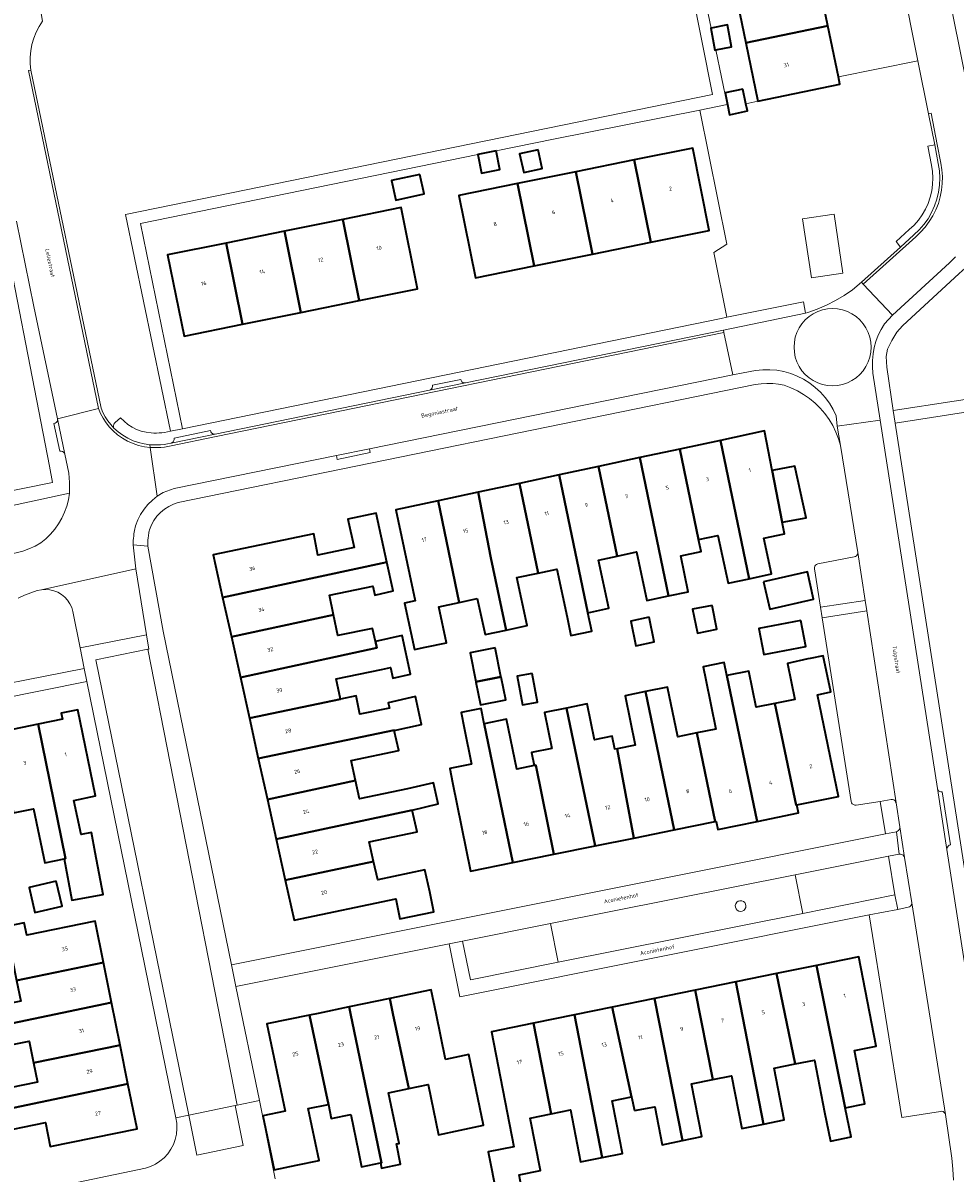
# Model space of a CAD drawing. Header units: metres. Extents: x 229229 to 231729, y 593167 to 595667.
# Tile 120 of 256: x 230235 to 230341, y 594982 to 595113. Entities that reach past the tile are written whole.
import ezdxf
from ezdxf.enums import TextEntityAlignment as Align

# ---------------------------------------------------------------- set-up
doc = ezdxf.new("R2010")
doc.units = ezdxf.units.M
for name, color, linetype, lineweight in [('B-WE-GR-GROENVOORZIENING-GV', 80, 'Continuous', 18), ('B-WE-OG-BEBOUWING-GV', 7, 'Continuous', 35), ('B-WE-OG-BEBOUWING-T18', 10, 'Continuous', 18), ('B-WE-OG-BEBOUWING_SCHUUR-GV', 7, 'Continuous', 35), ('B-WE-OG-TERREIN_ERF-GV', 7, 'Continuous', 18), ('B-WE-OG-TOPOGRAFIE-T18', 10, 'Continuous', 18), ('B-WE-VH-VERHARDING_GESLOTEN-GV', 252, 'Continuous', 18), ('B-WE-VH-VERHARDING_HALFVERHARDING-GV', 252, 'Continuous', 18), ('B-WE-VH-VERHARDING_OPEN-GV', 252, 'Continuous', 18)]:
    doc.layers.add(name, color=color, linetype=linetype, lineweight=lineweight)
doc.styles.add('NLCS-ISO-M250-T18', font='NLCS-ISO.ttf', dxfattribs={"height": 0.45})

msp = doc.modelspace()

# ---------------------------------------------------------------- linework, layer by layer
at = {"layer": 'B-WE-GR-GROENVOORZIENING-GV'}
for points in [[(230236.982, 595112.81), (230236.58, 595112.194), (230236.24, 595111.542), (230235.966, 595110.86), (230235.761, 595110.154), (230235.626, 595109.431), (230235.562, 595108.698), (230235.572, 595107.963), (230235.653, 595107.232), (230243.62, 595068.813), (230243.836, 595068.31), (230244.093, 595067.828), (230244.39, 595067.369), (230244.724, 595066.936), (230245.094, 595066.533), (230245.047, 595066.663), (230245.036, 595066.801), (230245.063, 595066.936), (230245.124, 595067.06), (230245.216, 595067.163), (230245.837, 595067.712), (230246.236, 595067.309), (230246.676, 595066.951), (230247.154, 595066.645), (230247.662, 595066.393), (230248.195, 595066.198), (230248.746, 595066.063), (230249.308, 595065.99), (230249.616, 595065.972), (230249.924, 595065.97), (230250.232, 595065.982), (230250.539, 595066.009), (230250.845, 595066.051), (230251.539, 595066.19), (230251.543, 595066.191), (230246.424, 595090.8), (230313.19, 595104.461), (230308.389, 595128.53)], [(230226.233, 595036.173), (230241.717, 595039.195), (230241.239, 595041.537), (230240.431, 595045.669), (230240.293, 595046.129), (230240.088, 595046.563), (230239.821, 595046.962), (230239.498, 595047.316), (230239.125, 595047.619), (230238.711, 595047.863), (230238.266, 595048.042), (230237.799, 595048.153), (230237.321, 595048.194), (230236.842, 595048.163), (230236.346, 595048.053), (230235.619, 595047.807), (230234.906, 595047.523), (230234.209, 595047.202)]]:
    msp.add_lwpolyline(points, dxfattribs=at)
for points in [[(230338.082, 595096.44), (230337.673, 595098.604), (230338.463, 595098.722), (230337.752, 595102.268), (230336.549, 595108.292), (230327.505, 595106.487), (230327.684, 595105.622), (230318.352, 595103.694), (230316.982, 595103.406), (230317.155, 595102.585), (230315.135, 595102.161), (230314.888, 595103.337), (230314.838, 595103.327), (230311.727, 595102.673), (230314.814, 595087.428), (230313.326, 595086.516), (230314.82, 595079.138), (230323.518, 595080.902), (230323.756, 595079.59), (230324.031, 595079.664), (230325.108, 595080.06), (230326.16, 595080.518), (230327.183, 595081.038), (230328.174, 595081.616), (230329.129, 595082.252), (230330.13, 595083.108), (230334.566, 595087.12), (230334.065, 595087.743), (230335.574, 595089.108), (230336.114, 595089.613), (230336.602, 595090.168), (230337.034, 595090.769), (230337.404, 595091.408), (230337.711, 595092.081), (230337.95, 595092.781), (230338.12, 595093.5), (230338.219, 595094.233), (230338.245, 595094.972), (230338.2, 595095.71)], [(230327.017, 595090.853), (230328.026, 595084.143), (230324.439, 595083.604), (230323.43, 595090.314)], [(230350.094, 595090.24), (230344.885, 595089.292), (230344.523, 595088.454), (230344.105, 595087.643), (230343.633, 595086.862), (230343.109, 595086.115), (230342.537, 595085.404), (230341.917, 595084.734), (230341.254, 595084.107), (230334.792, 595078.152), (230334.159, 595077.427), (230333.582, 595076.5), (230333.11, 595075.491), (230332.953, 595074.679), (230333.025, 595073.449), (230333.75, 595068.546), (230354.553, 595071.703), (230353.827, 595077.327), (230352.8, 595077.186)], [(230240.042, 595059.124), (230231.774, 595057.342), (230231.8, 595057.194), (230232.596, 595052.58), (230232.643, 595052.434), (230232.732, 595052.31), (230232.855, 595052.218), (230233, 595052.168), (230233.153, 595052.165), (230233.229, 595052.185), (230233.975, 595052.341), (230234.708, 595052.55), (230235.425, 595052.81), (230236.121, 595053.121), (230236.793, 595053.48), (230237.359, 595053.959), (230237.882, 595054.486), (230238.357, 595055.056), (230238.781, 595055.664), (230239.152, 595056.307), (230239.465, 595056.98), (230239.719, 595057.677), (230239.912, 595058.394)], [(230253.606, 594988.417), (230253.622, 594988.42), (230258.883, 594989.504), (230259.127, 594989.555), (230248.949, 595041.388), (230243.043, 595040.199)], [(230333.94, 595013.458), (230333.203, 595017.885), (230322.591, 595015.764), (230323.47, 595011.365)], [(230316.845, 595012.594), (230316.692, 595012.725), (230316.504, 595012.799), (230316.303, 595012.808), (230316.11, 595012.75), (230315.946, 595012.633), (230315.829, 595012.468), (230315.773, 595012.275), (230315.783, 595012.073), (230315.858, 595011.886), (230315.99, 595011.734), (230316.162, 595011.634), (230316.358, 595011.595), (230316.555, 595011.621), (230316.733, 595011.71), (230316.874, 595011.851), (230316.961, 595012.03), (230316.986, 595012.227), (230316.946, 595012.422)], [(230295.638, 595005.801), (230294.759, 595010.2), (230284.756, 595008.2), (230285.636, 595003.801)]]:
    msp.add_lwpolyline(points, close=True, dxfattribs=at)
at = {"layer": 'B-WE-OG-BEBOUWING-GV'}
for points in [[(230326.314, 595112.251), (230324.943, 595118.879), (230315.612, 595116.95), (230316.982, 595110.322)], [(230313.036, 595112.017), (230312.99, 595112.008), (230313.461, 595109.513), (230313.552, 595109.53), (230315.36, 595109.872), (230314.889, 595112.367)], [(230326.314, 595112.251), (230316.982, 595110.322), (230318.352, 595103.694), (230327.684, 595105.622), (230327.505, 595106.487)], [(230316.63, 595105.082), (230314.61, 595104.658), (230314.888, 595103.337), (230315.135, 595102.161), (230317.155, 595102.585), (230316.982, 595103.406)], [(230288.571, 595098.068), (230286.47, 595097.651), (230286.476, 595097.622), (230286.897, 595095.501), (230288.998, 595095.918), (230288.575, 595098.05)], [(230293.341, 595098.188), (230291.246, 595097.731), (230291.715, 595095.579), (230293.81, 595096.036)], [(230306.177, 595087.658), (230312.823, 595089.003), (230310.928, 595098.363), (230304.282, 595097.018)], [(230304.282, 595097.018), (230297.637, 595095.673), (230299.531, 595086.312), (230306.177, 595087.658)], [(230279.9, 595095.379), (230276.673, 595094.675), (230277.156, 595092.46), (230280.383, 595093.164)], [(230292.886, 595084.967), (230299.531, 595086.312), (230297.637, 595095.673), (230290.991, 595094.327)], [(230292.886, 595084.967), (230290.991, 595094.327), (230284.345, 595092.982), (230286.24, 595083.622)], [(230272.997, 595081.032), (230279.641, 595082.374), (230277.776, 595091.603), (230271.132, 595090.26)], [(230271.132, 595090.26), (230264.488, 595088.918), (230266.353, 595079.689), (230272.997, 595081.032)], [(230264.488, 595088.918), (230257.844, 595087.575), (230259.709, 595078.347), (230266.353, 595079.689)], [(230257.844, 595087.575), (230251.2, 595086.233), (230253.064, 595077.004), (230259.709, 595078.347)], [(230321.096, 595055.826), (230319.957, 595061.718), (230319.09, 595066.207), (230314.09, 595065.138), (230317.35, 595049.407), (230319.903, 595049.953), (230319.035, 595054.012), (230321.378, 595054.515)], [(230309.466, 595064.149), (230311.584, 595053.864), (230313.794, 595054.337), (230314.957, 595048.895), (230317.35, 595049.407), (230314.09, 595065.138)], [(230308.19, 595047.448), (230304.931, 595063.18), (230300.221, 595062.173), (230302.346, 595051.98), (230304.545, 595052.45), (230305.728, 595046.921)], [(230311.584, 595053.864), (230309.466, 595064.149), (230304.931, 595063.18), (230308.19, 595047.448), (230310.433, 595047.928), (230309.563, 595051.994), (230311.878, 595052.49)], [(230295.758, 595061.218), (230298.992, 595045.547), (230301.374, 595046.056), (230300.205, 595051.522), (230302.346, 595051.98), (230300.221, 595062.173)], [(230321.096, 595055.826), (230323.843, 595056.337), (230322.568, 595062.193), (230319.957, 595061.718)], [(230298.992, 595045.547), (230295.758, 595061.218), (230291.21, 595060.246), (230293.346, 595050.055), (230295.469, 595050.509), (230296.638, 595045.043), (230297.085, 595042.954), (230299.439, 595043.458)], [(230286.431, 595047.155), (230287.307, 595043.054), (230289.696, 595043.565), (230287.96, 595051.776), (230286.531, 595059.246), (230281.982, 595058.273), (230284.368, 595046.714)], [(230289.696, 595043.565), (230292.097, 595044.078), (230290.93, 595049.538), (230293.346, 595050.055), (230291.21, 595060.246), (230286.531, 595059.246), (230287.96, 595051.776)], [(230284.368, 595046.714), (230281.982, 595058.273), (230277.151, 595057.24), (230279.364, 595046.888), (230278.155, 595046.63), (230279.283, 595041.356), (230280.492, 595041.615), (230282.929, 595042.136), (230282.056, 595046.22)], [(230257.451, 595047.288), (230276.14, 595051.301), (230274.905, 595056.874), (230271.695, 595056.162), (230272.403, 595052.962), (230268.301, 595052.107), (230267.844, 595054.511), (230256.379, 595052.121)], [(230276.14, 595051.301), (230257.451, 595047.288), (230258.447, 595042.798), (230270.074, 595045.306), (230269.612, 595047.527), (230273.649, 595048.368), (230274.533, 595048.552), (230274.755, 595047.551), (230276.867, 595048.019), (230276.146, 595051.274)], [(230318.993, 595049.073), (230319.695, 595045.949), (230324.682, 595047.069), (230323.981, 595050.193)], [(230313.132, 595046.371), (230310.924, 595045.931), (230311.462, 595043.235), (230313.67, 595043.675)], [(230258.447, 595042.798), (230259.471, 595038.18), (230274.996, 595041.561), (230274.837, 595042.278), (230274.508, 595043.761), (230270.568, 595042.94), (230270.074, 595045.306)], [(230305.973, 595045.033), (230303.892, 595044.596), (230304.481, 595041.789), (230306.562, 595042.226)], [(230323.233, 595044.66), (230318.453, 595043.745), (230319.016, 595040.802), (230323.796, 595041.717)], [(230274.837, 595042.278), (230274.996, 595041.561), (230259.471, 595038.18), (230260.5, 595033.543), (230270.873, 595035.715), (230270.39, 595038.034), (230275.54, 595039.107), (230276.551, 595039.318), (230276.822, 595038.097), (230278.841, 595038.544), (230277.864, 595042.949)], [(230313.503, 595021.806), (230313.613, 595021.828), (230313.805, 595020.897), (230318.259, 595021.816), (230314.815, 595038.403), (230314.515, 595039.884), (230312.121, 595039.4), (230312.421, 595037.918), (230313.559, 595032.306), (230311.418, 595031.872)], [(230320.286, 595035.236), (230322.684, 595023.667), (230322.781, 595023.686), (230327.531, 595024.649), (230325.142, 595036.224), (230326.638, 595036.533), (230325.787, 595040.656), (230324.291, 595040.347), (230324.022, 595040.293), (230321.719, 595039.778), (230322.547, 595035.694)], [(230292.657, 595038.637), (230290.975, 595038.322), (230291.586, 595035.062), (230293.268, 595035.377)], [(230322.781, 595023.686), (230322.684, 595023.667), (230320.286, 595035.236), (230318.162, 595034.806), (230317.33, 595038.912), (230314.815, 595038.403), (230318.259, 595021.816), (230322.963, 595022.787)], [(230289.141, 595038.232), (230286.262, 595037.646), (230286.786, 595035.067), (230289.665, 595035.653)], [(230305.557, 595036.579), (230308.834, 595020.859), (230313.503, 595021.806), (230311.418, 595031.872), (230309.224, 595031.427), (230308.076, 595037.09)], [(230270.873, 595035.715), (230260.5, 595033.543), (230261.515, 595028.967), (230276.977, 595032.203), (230276.988, 595032.154), (230280.095, 595032.844), (230279.394, 595036.003), (230276.287, 595035.314), (230276.423, 595034.701), (230273.072, 595034.003), (230272.638, 595036.083)], [(230308.834, 595020.859), (230305.557, 595036.579), (230303.262, 595036.114), (230304.398, 595030.506), (230302.333, 595030.087), (230304.253, 595019.931)], [(230239.425, 595017.565), (230240.312, 595012.855), (230243.872, 595013.525), (230242.972, 595018.3), (230242.546, 595020.558), (230241.348, 595020.332), (230240.546, 595024.206), (230243, 595024.715), (230240.97, 595034.511), (230239.092, 595034.122), (230239.234, 595033.44), (230236.46, 595032.865), (230239.58, 595017.597)], [(230285.769, 595028.345), (230283.289, 595027.842), (230283.615, 595026.237), (230285.657, 595016.162), (230290.474, 595017.138), (230287.22, 595032.929), (230286.869, 595034.664), (230284.582, 595034.2), (230284.933, 595032.466)], [(230294.902, 595030.121), (230292.586, 595029.651), (230292.885, 595028.173), (230293.088, 595028.214), (230295.13, 595018.082), (230299.845, 595019.038), (230296.564, 595034.699), (230294.076, 595034.195)], [(230302.333, 595030.087), (230302.076, 595030.035), (230301.776, 595031.515), (230299.748, 595031.104), (230298.922, 595035.177), (230296.564, 595034.699), (230299.845, 595019.038), (230304.253, 595019.931)], [(230290.474, 595017.138), (230295.13, 595018.082), (230293.088, 595028.214), (230292.885, 595028.173), (230290.91, 595027.773), (230289.761, 595033.444), (230287.22, 595032.929)], [(230236.46, 595032.865), (230232.633, 595032.072), (230232.492, 595032.754), (230231.658, 595032.582), (230233.664, 595022.78), (230235.942, 595023.252), (230237.215, 595017.107), (230239.425, 595017.565), (230239.58, 595017.597)], [(230261.515, 595028.967), (230262.549, 595024.303), (230272.586, 595026.457), (230272.08, 595028.74), (230277.495, 595029.868), (230276.988, 595032.154), (230276.977, 595032.203)], [(230262.549, 595024.303), (230263.544, 595019.819), (230279.03, 595023.079), (230281.984, 595023.822), (230281.46, 595026.187), (230278.487, 595025.528), (230273.044, 595024.394), (230272.586, 595026.457)], [(230264.58, 595015.144), (230274.636, 595017.278), (230274.144, 595019.496), (230279.574, 595020.628), (230279.03, 595023.079), (230263.544, 595019.819)], [(230274.636, 595017.278), (230264.58, 595015.144), (230265.587, 595010.606), (230277.151, 595013.016), (230277.626, 595010.738), (230281.488, 595011.543), (230281.013, 595013.821), (230280.46, 595016.314), (230275.097, 595015.196)], [(230238.536, 595015.031), (230235.435, 595014.306), (230236.098, 595011.47), (230239.199, 595012.195)], [(230243.894, 595005.779), (230242.944, 595010.473), (230235.184, 595008.902), (230234.896, 595010.294), (230227.781, 595008.826), (230228.019, 595007.454), (230226.745, 595007.197), (230227.237, 595004.762), (230233.544, 595006.038), (230234.01, 595003.733)], [(230244.815, 595001.228), (230243.894, 595005.779), (230234.01, 595003.733), (230234.482, 595001.401), (230228.21, 595000.132), (230228.668, 594997.866)], [(230328.289, 594989.247), (230330.524, 594989.703), (230329.345, 594995.766), (230331.817, 594996.27), (230329.824, 595006.419), (230325.009, 595005.437)], [(230318.971, 594987.41), (230321.322, 594987.889), (230320.182, 594993.751), (230322.585, 594994.241), (230320.475, 595004.513), (230315.842, 595003.568)], [(230325.009, 595005.437), (230320.475, 595004.513), (230322.585, 594994.241), (230324.773, 594994.687), (230325.925, 594988.765), (230326.595, 594985.478), (230328.959, 594985.96), (230328.289, 594989.247)], [(230311.208, 595002.624), (230313.222, 594992.479), (230315.353, 594992.913), (230316.521, 594986.91), (230318.971, 594987.41), (230315.842, 595003.568)], [(230275.415, 594982.992), (230275.538, 594982.401), (230277.704, 594982.851), (230277.226, 594985.15), (230277.534, 594985.214), (230276.338, 594990.967), (230278.627, 594991.443), (230276.82, 595000), (230276.462, 595001.692), (230271.864, 595000.737), (230272.017, 595000), (230275.544, 594983.019)], [(230282.82, 594994.76), (230281.731, 595000), (230281.176, 595002.672), (230276.462, 595001.692), (230276.82, 595000), (230278.627, 594991.443), (230280.846, 594991.904), (230282.03, 594986.206), (230284.492, 594986.718), (230287.14, 594987.268), (230285.468, 594995.311)], [(230304.313, 594988.935), (230306.618, 594989.383), (230307.458, 594985.063), (230309.788, 594985.538), (230306.572, 595001.679), (230301.788, 595000.703), (230303.974, 594990.515)], [(230313.222, 594992.479), (230311.208, 595002.624), (230306.572, 595001.679), (230309.788, 594985.538), (230311.972, 594985.983), (230310.804, 594991.986)], [(230235.945, 594994.372), (230245.796, 594996.377), (230244.815, 595001.228), (230228.668, 594997.866), (230229.132, 594995.572), (230235.444, 594996.849)], [(230272.022, 594988.512), (230272.907, 594984.253), (230273.262, 594982.545), (230275.415, 594982.992), (230275.544, 594983.019), (230272.017, 595000), (230271.864, 595000.737), (230268.319, 595000), (230267.333, 594999.795), (230269.49, 594989.642), (230269.82, 594988.054)], [(230297.485, 594999.826), (230300.624, 594983.606), (230302.943, 594984.079), (230302.268, 594987.551), (230301.755, 594990.05), (230303.974, 594990.515), (230301.788, 595000.703)], [(230265.836, 594982.749), (230268.424, 594983.287), (230267.202, 594989.166), (230269.49, 594989.642), (230267.333, 594999.795), (230262.502, 594998.791), (230264.56, 594988.886), (230262.035, 594988.362), (230263.311, 594982.224)], [(230300.624, 594983.606), (230297.485, 594999.826), (230292.824, 594998.876), (230294.826, 594988.575), (230297.028, 594989.024), (230298.179, 594983.108)], [(230294.826, 594988.575), (230292.824, 594998.876), (230288.024, 594997.897), (230290.569, 594984.808), (230287.666, 594984.243), (230288.632, 594979.272), (230291.536, 594979.837), (230291.187, 594981.631), (230293.619, 594982.126), (230292.459, 594988.093)], [(230245.796, 594996.377), (230235.945, 594994.372), (230236.393, 594992.157), (230230.081, 594990.88), (230230.54, 594988.61), (230246.681, 594992.003)], [(230230.54, 594988.61), (230231.005, 594986.312), (230237.295, 594987.584), (230237.844, 594984.871), (230247.719, 594986.869), (230246.681, 594992.003)]]:
    msp.add_lwpolyline(points, close=True, dxfattribs=at)
at = {"layer": 'B-WE-OG-BEBOUWING_SCHUUR-GV'}
msp.add_lwpolyline([(230288.473, 595041.569), (230285.599, 595040.999), (230286.246, 595037.737), (230289.12, 595038.307)], close=True, dxfattribs=at)
at = {"layer": 'B-WE-OG-TERREIN_ERF-GV'}
for points in [[(230332.862, 595126.765), (230332.825, 595126.876), (230332.787, 595126.987), (230332.747, 595127.097), (230332.705, 595127.206), (230332.662, 595127.315), (230323.587, 595125.44), (230324.943, 595118.879), (230326.314, 595112.251), (230327.505, 595106.487), (230336.549, 595108.292)], [(230316.982, 595110.322), (230315.612, 595116.95), (230314.256, 595123.512), (230310.823, 595122.803), (230311.155, 595121.092), (230313.036, 595112.017), (230314.889, 595112.367), (230315.36, 595109.872), (230313.552, 595109.53), (230314.838, 595103.327), (230314.888, 595103.337), (230314.61, 595104.658), (230316.63, 595105.082), (230316.982, 595103.406), (230318.352, 595103.694)], [(230311.727, 595102.673), (230295.101, 595099.381), (230288.575, 595098.05), (230288.998, 595095.918), (230286.897, 595095.501), (230286.476, 595097.622), (230248.123, 595089.8), (230252.874, 595066.464), (230314.152, 595079.003), (230314.82, 595079.138), (230313.326, 595086.516), (230314.814, 595087.428)], [(230284.345, 595092.982), (230290.991, 595094.327), (230297.637, 595095.673), (230304.282, 595097.018), (230310.928, 595098.363), (230312.823, 595089.003), (230306.177, 595087.658), (230299.531, 595086.312), (230292.886, 595084.967), (230286.24, 595083.622)], [(230291.246, 595097.731), (230293.341, 595098.188), (230293.81, 595096.036), (230291.715, 595095.579)], [(230277.156, 595092.46), (230276.673, 595094.675), (230279.9, 595095.379), (230280.383, 595093.164)], [(230185.296, 595082.2), (230186.115, 595077.336), (230187.871, 595066.909), (230188.554, 595067.041), (230212.827, 595071.715), (230216.133, 595055.92), (230216.482, 595055.991), (230227.357, 595058.198), (230238.088, 595060.34), (230237.775, 595062.212), (230231.615, 595093.65), (230208.654, 595089.017), (230208.939, 595087.073)], [(230279.641, 595082.374), (230272.997, 595081.032), (230266.353, 595079.689), (230259.709, 595078.347), (230253.064, 595077.004), (230251.2, 595086.233), (230257.844, 595087.575), (230264.488, 595088.918), (230271.132, 595090.26), (230277.776, 595091.603)], [(230327.737, 595064.542), (230327.509, 595065.326), (230327.215, 595066.088), (230326.857, 595066.822), (230326.439, 595067.523), (230325.962, 595068.187), (230325.432, 595068.807), (230324.85, 595069.381), (230324.222, 595069.903), (230323.552, 595070.37), (230322.845, 595070.778), (230322.106, 595071.126), (230321.34, 595071.409), (230320.688, 595071.524), (230320.029, 595071.588), (230319.366, 595071.601), (230318.705, 595071.563), (230318.049, 595071.475), (230252.407, 595058.08), (230251.851, 595057.892), (230251.323, 595057.636), (230250.83, 595057.317), (230250.381, 595056.94), (230249.981, 595056.51), (230249.638, 595056.034), (230249.356, 595055.52), (230249.14, 595054.974), (230249.108, 595054.835), (230249.078, 595054.696), (230249.051, 595054.557), (230249.027, 595054.417), (230249.005, 595054.276), (230248.975, 595054.041), (230248.952, 595053.804), (230248.936, 595053.568), (230248.929, 595053.33), (230248.929, 595053.093), (230250.674, 595043.441), (230258.447, 595005.519), (230332.86, 595020.395), (230332.273, 595024.102), (230329.519, 595023.68), (230329.363, 595023.681), (230329.215, 595023.729), (230329.089, 595023.821), (230328.997, 595023.948), (230328.949, 595024.096), (230325.654, 595044.972), (230325.466, 595046.164), (230324.779, 595050.52), (230324.779, 595050.673), (230324.825, 595050.819), (230324.912, 595050.944), (230325.034, 595051.037), (230325.178, 595051.089), (230329.304, 595051.882), (230329.444, 595051.924), (230329.564, 595052.007), (230329.653, 595052.122), (230329.704, 595052.258), (230329.71, 595052.404)], [(230311.878, 595052.49), (230309.563, 595051.994), (230310.433, 595047.928), (230308.19, 595047.448), (230305.728, 595046.921), (230304.545, 595052.45), (230302.346, 595051.98), (230300.205, 595051.522), (230301.374, 595046.056), (230298.992, 595045.547), (230299.439, 595043.458), (230297.085, 595042.954), (230296.638, 595045.043), (230295.469, 595050.509), (230293.346, 595050.055), (230290.93, 595049.538), (230292.097, 595044.078), (230289.696, 595043.565), (230287.307, 595043.054), (230286.431, 595047.155), (230284.368, 595046.714), (230282.056, 595046.22), (230282.929, 595042.136), (230280.492, 595041.615), (230279.283, 595041.356), (230278.155, 595046.63), (230279.364, 595046.888), (230277.151, 595057.24), (230281.982, 595058.273), (230286.531, 595059.246), (230291.21, 595060.246), (230295.758, 595061.218), (230300.221, 595062.173), (230304.931, 595063.18), (230309.466, 595064.149), (230314.09, 595065.138), (230319.09, 595066.207), (230319.957, 595061.718), (230322.568, 595062.193), (230323.843, 595056.337), (230321.096, 595055.826), (230321.378, 595054.515), (230319.035, 595054.012), (230319.903, 595049.953), (230317.35, 595049.407), (230314.957, 595048.895), (230313.794, 595054.337), (230311.584, 595053.864)], [(230276.867, 595048.019), (230274.755, 595047.551), (230274.533, 595048.552), (230273.649, 595048.368), (230269.612, 595047.527), (230270.074, 595045.306), (230270.568, 595042.94), (230274.508, 595043.761), (230274.837, 595042.278), (230277.864, 595042.949), (230278.841, 595038.544), (230276.822, 595038.097), (230276.551, 595039.318), (230275.54, 595039.107), (230270.39, 595038.034), (230270.873, 595035.715), (230272.638, 595036.083), (230273.072, 595034.003), (230276.423, 595034.701), (230276.287, 595035.314), (230279.394, 595036.003), (230280.095, 595032.844), (230276.988, 595032.154), (230277.495, 595029.868), (230272.08, 595028.74), (230272.586, 595026.457), (230273.044, 595024.394), (230278.487, 595025.528), (230281.46, 595026.187), (230281.984, 595023.822), (230279.03, 595023.079), (230279.574, 595020.628), (230274.144, 595019.496), (230274.636, 595017.278), (230275.097, 595015.196), (230280.46, 595016.314), (230281.013, 595013.821), (230281.488, 595011.543), (230277.626, 595010.738), (230277.151, 595013.016), (230265.587, 595010.606), (230264.58, 595015.144), (230263.544, 595019.819), (230262.549, 595024.303), (230261.515, 595028.967), (230260.5, 595033.543), (230259.471, 595038.18), (230258.447, 595042.798), (230257.451, 595047.288), (230256.379, 595052.121), (230267.844, 595054.511), (230268.301, 595052.107), (230272.403, 595052.962), (230271.695, 595056.162), (230274.905, 595056.874), (230276.14, 595051.301), (230276.146, 595051.274)], [(230323.981, 595050.193), (230324.682, 595047.069), (230319.695, 595045.949), (230318.993, 595049.073)], [(230313.132, 595046.371), (230313.67, 595043.675), (230311.462, 595043.235), (230310.924, 595045.931)], [(230305.973, 595045.033), (230306.562, 595042.226), (230304.481, 595041.789), (230303.892, 595044.596)], [(230323.233, 595044.66), (230323.796, 595041.717), (230319.016, 595040.802), (230318.453, 595043.745)], [(230305.557, 595036.579), (230308.076, 595037.09), (230309.224, 595031.427), (230311.418, 595031.872), (230313.559, 595032.306), (230312.421, 595037.918), (230312.121, 595039.4), (230314.515, 595039.884), (230314.815, 595038.403), (230317.33, 595038.912), (230318.162, 595034.806), (230320.286, 595035.236), (230322.547, 595035.694), (230321.719, 595039.778), (230324.022, 595040.293), (230324.291, 595040.347), (230325.787, 595040.656), (230326.638, 595036.533), (230325.142, 595036.224), (230327.531, 595024.649), (230322.781, 595023.686), (230322.963, 595022.787), (230318.259, 595021.816), (230313.805, 595020.897), (230313.613, 595021.828), (230313.503, 595021.806), (230308.834, 595020.859), (230304.253, 595019.931), (230299.845, 595019.038), (230295.13, 595018.082), (230290.474, 595017.138), (230285.657, 595016.162), (230283.615, 595026.237), (230283.289, 595027.842), (230285.769, 595028.345), (230284.933, 595032.466), (230284.582, 595034.2), (230286.869, 595034.664), (230287.22, 595032.929), (230289.761, 595033.444), (230290.91, 595027.773), (230292.885, 595028.173), (230292.586, 595029.651), (230294.902, 595030.121), (230294.076, 595034.195), (230296.564, 595034.699), (230298.922, 595035.177), (230299.748, 595031.104), (230301.776, 595031.515), (230302.076, 595030.035), (230302.333, 595030.087), (230304.398, 595030.506), (230303.262, 595036.114)], [(230292.657, 595038.637), (230293.268, 595035.377), (230291.586, 595035.062), (230290.975, 595038.322)], [(230242.018, 595037.72), (230181.373, 595025.51), (230190.915, 594976.735), (230191.115, 594975.707), (230224.666, 594981.779), (230226.147, 594982.045), (230227.014, 594977.901), (230248.663, 594982.395), (230249.249, 594982.587), (230249.806, 594982.853), (230250.324, 594983.188), (230250.795, 594983.586), (230251.21, 594984.042), (230251.564, 594984.548), (230251.85, 594985.095), (230252.063, 594985.674), (230252.2, 594986.275), (230252.258, 594986.89), (230252.237, 594987.506), (230252.137, 594988.115)], [(230289.141, 595038.232), (230289.665, 595035.653), (230286.786, 595035.067), (230286.262, 595037.646)], [(230235.435, 595014.306), (230238.536, 595015.031), (230239.199, 595012.195), (230236.098, 595011.47)], [(230265.836, 594982.749), (230263.311, 594982.224), (230262.035, 594988.362), (230264.56, 594988.886), (230262.502, 594998.791), (230267.333, 594999.795), (230268.319, 595000), (230271.864, 595000.737), (230276.462, 595001.692), (230281.176, 595002.672), (230281.731, 595000), (230282.82, 594994.76), (230285.468, 594995.311), (230287.14, 594987.268), (230284.492, 594986.718), (230282.03, 594986.206), (230280.846, 594991.904), (230278.627, 594991.443), (230276.338, 594990.967), (230277.534, 594985.214), (230277.226, 594985.15), (230277.704, 594982.851), (230275.538, 594982.401), (230275.415, 594982.992), (230273.262, 594982.545), (230272.907, 594984.253), (230272.022, 594988.512), (230269.82, 594988.054), (230269.49, 594989.642), (230267.202, 594989.166), (230268.424, 594983.287)]]:
    msp.add_lwpolyline(points, close=True, dxfattribs=at)
for points in [[(230356.056, 595070.558), (230333.964, 595067.103), (230347.002, 594983.364)], [(230232.633, 595032.072), (230236.46, 595032.865), (230239.234, 595033.44), (230239.092, 595034.122), (230240.97, 595034.511), (230243, 595024.715), (230240.546, 595024.206), (230241.348, 595020.332), (230242.546, 595020.558), (230242.972, 595018.3), (230243.872, 595013.525), (230240.312, 595012.855), (230239.425, 595017.565), (230237.215, 595017.107), (230235.942, 595023.252), (230233.664, 595022.78)], [(230340.614, 594981.04), (230340.533, 594982.293), (230340.4, 594983.542), (230339.697, 594988.491), (230339.643, 594988.63), (230339.549, 594988.745), (230339.424, 594988.826), (230339.281, 594988.864), (230339.132, 594988.856), (230334.724, 594988.147), (230331.024, 595011.191), (230284.446, 595001.881), (230283.243, 595007.898), (230258.958, 595003.043), (230261.633, 594990.091), (230263.415, 594981.203)], [(230227.781, 595008.826), (230234.896, 595010.294), (230235.184, 595008.902), (230242.944, 595010.473), (230243.894, 595005.779), (230244.815, 595001.228), (230245.796, 594996.377), (230246.681, 594992.003), (230247.719, 594986.869), (230237.844, 594984.871), (230237.295, 594987.584), (230231.005, 594986.312)], [(230288.632, 594979.272), (230287.666, 594984.243), (230290.569, 594984.808), (230288.024, 594997.897), (230292.824, 594998.876), (230297.485, 594999.826), (230301.788, 595000.703), (230306.572, 595001.679), (230311.208, 595002.624), (230315.842, 595003.568), (230320.475, 595004.513), (230325.009, 595005.437), (230329.824, 595006.419), (230331.817, 594996.27), (230329.345, 594995.766), (230330.524, 594989.703), (230328.289, 594989.247), (230328.959, 594985.96), (230326.595, 594985.478), (230325.925, 594988.765), (230324.773, 594994.687), (230322.585, 594994.241), (230320.182, 594993.751), (230321.322, 594987.889), (230318.971, 594987.41), (230316.521, 594986.91), (230315.353, 594992.913), (230313.222, 594992.479), (230310.804, 594991.986), (230311.972, 594985.983), (230309.788, 594985.538), (230307.458, 594985.063), (230306.618, 594989.383), (230304.313, 594988.935), (230303.974, 594990.515), (230301.755, 594990.05), (230302.268, 594987.551), (230302.943, 594984.079), (230300.624, 594983.606), (230298.179, 594983.108), (230297.028, 594989.024), (230294.826, 594988.575), (230292.459, 594988.093), (230293.619, 594982.126), (230291.187, 594981.631)], [(230230.081, 594990.88), (230236.393, 594992.157), (230235.945, 594994.372), (230235.444, 594996.849), (230229.132, 594995.572)]]:
    msp.add_lwpolyline(points, dxfattribs=at)
at = {"layer": 'B-WE-VH-VERHARDING_GESLOTEN-GV'}
for points in [[(230343.605, 595098.246), (230336.674, 595132.814)], [(230332.862, 595126.765), (230336.549, 595108.292), (230337.752, 595102.268), (230338.045, 595102.332), (230338.757, 595098.779), (230339.159, 595096.656), (230339.284, 595095.892), (230339.341, 595095.121), (230339.328, 595094.347), (230339.246, 595093.578), (230339.096, 595092.818), (230338.879, 595092.076), (230338.597, 595091.356), (230338.251, 595090.663), (230337.845, 595090.005), (230337.381, 595089.385), (230336.864, 595088.809), (230336.298, 595088.282), (230330.337, 595082.89), (230333.673, 595079.366), (230340.149, 595085.333), (230340.833, 595085.986)], [(230234.018, 595090.066), (230235.967, 595080.354), (230238.663, 595067.586), (230243.327, 595068.752), (230235.357, 595107.184), (230235.653, 595107.232), (230235.572, 595107.963), (230235.562, 595108.698), (230235.626, 595109.431), (230235.761, 595110.154), (230235.966, 595110.86), (230236.24, 595111.542), (230236.58, 595112.194), (230236.982, 595112.81), (230235.617, 595120.833), (230235.026, 595121.124), (230234.471, 595121.479)], [(230234.209, 595047.202), (230234.906, 595047.523), (230235.619, 595047.807), (230236.346, 595048.053), (230236.842, 595048.163), (230247.584, 595050.547), (230247.277, 595053.257), (230247.282, 595053.509), (230247.294, 595053.761), (230247.313, 595054.012), (230247.339, 595054.263), (230247.372, 595054.513), (230247.401, 595054.698), (230247.434, 595054.882), (230247.47, 595055.066), (230247.51, 595055.249), (230247.554, 595055.431), (230247.807, 595056.09), (230248.127, 595056.718), (230248.513, 595057.309), (230248.958, 595057.855), (230249.459, 595058.352), (230250.01, 595058.793), (230249.229, 595064.341), (230248.559, 595064.42), (230247.901, 595064.566), (230247.26, 595064.776), (230246.643, 595065.048), (230246.055, 595065.38), (230245.504, 595065.769), (230244.994, 595066.21), (230244.57, 595066.653), (230244.189, 595067.133), (230243.853, 595067.646), (230243.565, 595068.187), (230243.327, 595068.752), (230238.663, 595067.586), (230239.513, 595063.56), (230239.965, 595061.417), (230240.046, 595060.363), (230240.042, 595059.124), (230239.912, 595058.394), (230239.719, 595057.677), (230239.465, 595056.98), (230239.152, 595056.307), (230238.781, 595055.664), (230238.357, 595055.056), (230237.882, 595054.486), (230237.359, 595053.959), (230236.793, 595053.48), (230236.121, 595053.121), (230235.425, 595052.81), (230234.708, 595052.55)], [(230345.584, 594980.913), (230345.503, 594982.018), (230345.37, 594983.119), (230339.843, 595018.617), (230338.762, 595025.559), (230332.242, 595067.435), (230327.378, 595066.751), (230327.737, 595064.542), (230329.71, 595052.404), (230330.547, 595046.942), (230330.729, 595045.749), (230334.072, 595023.925), (230334.493, 595021.211), (230335.008, 595017.734), (230335.853, 595012.574), (230339.697, 594988.491), (230340.4, 594983.542), (230340.533, 594982.293), (230340.614, 594981.04)]]:
    msp.add_lwpolyline(points, dxfattribs=at)
for points in [[(230235.653, 595107.232), (230235.357, 595107.184), (230243.327, 595068.752), (230243.565, 595068.187), (230243.853, 595067.646), (230244.189, 595067.133), (230244.57, 595066.653), (230244.994, 595066.21), (230245.504, 595065.769), (230246.055, 595065.38), (230246.643, 595065.048), (230247.26, 595064.776), (230247.901, 595064.566), (230248.559, 595064.42), (230249.229, 595064.341), (230249.186, 595064.646), (230248.536, 595064.736), (230247.898, 595064.89), (230247.278, 595065.105), (230246.682, 595065.38), (230246.116, 595065.712), (230245.585, 595066.097), (230245.094, 595066.533), (230244.724, 595066.936), (230244.39, 595067.369), (230244.093, 595067.828), (230243.836, 595068.31), (230243.62, 595068.813)], [(230314.485, 595077.387), (230314.423, 595077.68), (230285.077, 595071.675), (230280.977, 595070.836), (230256.613, 595065.851), (230251.597, 595064.824), (230251.182, 595064.739), (230250.786, 595064.677), (230250.387, 595064.636), (230249.987, 595064.617), (230249.586, 595064.621), (230249.186, 595064.646), (230249.229, 595064.341), (230249.632, 595064.319), (230250.036, 595064.318), (230250.439, 595064.339), (230250.84, 595064.381), (230251.239, 595064.445), (230251.608, 595064.52), (230256.722, 595065.567)], [(230315.498, 595072.592), (230314.485, 595077.387), (230256.722, 595065.567), (230251.608, 595064.52), (230251.239, 595064.445), (230250.84, 595064.381), (230250.439, 595064.339), (230250.036, 595064.318), (230249.632, 595064.319), (230249.229, 595064.341), (230250.01, 595058.793), (230250.695, 595059.206), (230251.953, 595059.672), (230270.397, 595063.422), (230274.165, 595064.188)]]:
    msp.add_lwpolyline(points, close=True, dxfattribs=at)
at = {"layer": 'B-WE-VH-VERHARDING_HALFVERHARDING-GV'}
for points in [[(230338.463, 595098.722), (230337.673, 595098.604), (230338.082, 595096.44), (230338.2, 595095.71), (230338.245, 595094.972), (230338.219, 595094.233), (230338.12, 595093.5), (230337.95, 595092.781), (230337.711, 595092.081), (230337.404, 595091.408), (230337.034, 595090.769), (230336.602, 595090.168), (230336.114, 595089.613), (230335.574, 595089.108), (230334.065, 595087.743), (230334.566, 595087.12), (230336.1, 595088.507), (230336.695, 595089.065), (230337.232, 595089.678), (230337.708, 595090.341), (230338.116, 595091.047), (230338.454, 595091.789), (230338.717, 595092.561), (230338.905, 595093.355), (230339.014, 595094.163), (230339.044, 595094.978), (230338.994, 595095.792), (230338.865, 595096.597)], [(230328.026, 595084.143), (230327.017, 595090.853), (230323.43, 595090.314), (230324.439, 595083.604)]]:
    msp.add_lwpolyline(points, close=True, dxfattribs=at)
at = {"layer": 'B-WE-VH-VERHARDING_OPEN-GV'}
for points in [[(230336.674, 595132.814), (230343.605, 595098.246)], [(230231.615, 595093.65), (230237.775, 595062.212), (230238.088, 595060.34), (230227.357, 595058.198)], [(230231.774, 595057.342), (230240.042, 595059.124), (230240.046, 595060.363), (230239.965, 595061.417), (230239.513, 595063.56), (230239.453, 595063.696), (230239.353, 595063.806), (230239.224, 595063.881), (230239.079, 595063.912), (230238.931, 595063.896), (230238.266, 595067.043), (230238.408, 595067.089), (230238.528, 595067.176), (230238.616, 595067.296), (230238.662, 595067.437), (230238.663, 595067.586), (230235.967, 595080.354), (230234.018, 595090.066)], [(230340.833, 595085.986), (230340.149, 595085.333), (230333.673, 595079.366), (230332.736, 595078.378), (230332.36, 595077.746), (230332.042, 595077.083), (230331.782, 595076.395), (230331.584, 595075.687), (230331.449, 595074.964), (230331.378, 595074.232), (230331.372, 595073.497), (230331.43, 595072.764), (230332.242, 595067.435), (230338.762, 595025.559), (230338.815, 595025.42), (230338.909, 595025.304), (230339.034, 595025.223), (230339.177, 595025.184), (230339.326, 595025.192), (230340.268, 595019.138), (230340.124, 595019.1), (230339.999, 595019.019), (230339.905, 595018.904), (230339.851, 595018.766), (230339.843, 595018.617), (230345.37, 594983.119)], [(230347.002, 594983.364), (230333.964, 595067.103), (230333.75, 595068.546), (230333.025, 595073.449), (230332.953, 595074.679), (230333.11, 595075.491), (230333.582, 595076.5), (230334.159, 595077.427), (230334.792, 595078.152), (230341.254, 595084.107)], [(230354.553, 595071.703), (230333.75, 595068.546), (230333.964, 595067.103), (230356.056, 595070.558)], [(230263.415, 594981.203), (230261.633, 594990.091), (230259.127, 594989.555), (230258.883, 594989.504), (230259.8, 594984.974), (230254.54, 594983.89), (230253.622, 594988.42), (230253.606, 594988.417), (230252.137, 594988.115), (230252.237, 594987.506), (230252.258, 594986.89), (230252.2, 594986.275), (230252.063, 594985.674), (230251.85, 594985.095), (230251.564, 594984.548), (230251.21, 594984.042), (230250.795, 594983.586), (230250.324, 594983.188), (230249.806, 594982.853), (230249.249, 594982.587), (230248.663, 594982.395), (230227.014, 594977.901)]]:
    msp.add_lwpolyline(points, dxfattribs=at)
for points in [[(230313.552, 595109.53), (230313.461, 595109.513), (230312.99, 595112.008), (230313.036, 595112.017), (230311.155, 595121.092), (230310.823, 595122.803), (230309.664, 595128.783), (230308.389, 595128.53), (230313.19, 595104.461), (230246.424, 595090.8), (230251.543, 595066.191), (230252.874, 595066.464), (230248.123, 595089.8), (230286.476, 595097.622), (230286.47, 595097.651), (230288.571, 595098.068), (230288.575, 595098.05), (230295.101, 595099.381), (230311.727, 595102.673), (230314.838, 595103.327)], [(230336.298, 595088.282), (230336.864, 595088.809), (230337.381, 595089.385), (230337.845, 595090.005), (230338.251, 595090.663), (230338.597, 595091.356), (230338.879, 595092.076), (230339.096, 595092.818), (230339.246, 595093.578), (230339.328, 595094.347), (230339.341, 595095.121), (230339.284, 595095.892), (230339.159, 595096.656), (230338.757, 595098.779), (230338.045, 595102.332), (230337.752, 595102.268), (230338.463, 595098.722), (230338.865, 595096.597), (230338.994, 595095.792), (230339.044, 595094.978), (230339.014, 595094.163), (230338.905, 595093.355), (230338.717, 595092.561), (230338.454, 595091.789), (230338.116, 595091.047), (230337.708, 595090.341), (230337.232, 595089.678), (230336.695, 595089.065), (230336.1, 595088.507), (230334.566, 595087.12), (230330.13, 595083.108), (230330.337, 595082.89)], [(230332.736, 595078.378), (230333.673, 595079.366), (230330.337, 595082.89), (230330.13, 595083.108), (230329.129, 595082.252), (230328.174, 595081.616), (230327.183, 595081.038), (230326.16, 595080.518), (230325.108, 595080.06), (230324.031, 595079.664), (230323.756, 595079.59), (230314.423, 595077.68), (230314.485, 595077.387), (230315.498, 595072.592), (230316.68, 595072.826), (230318.089, 595073.078), (230318.893, 595073.163), (230319.701, 595073.171), (230320.506, 595073.102), (230321.301, 595072.957), (230322.079, 595072.738), (230322.833, 595072.445), (230323.555, 595072.083), (230324.24, 595071.654), (230324.881, 595071.161), (230325.472, 595070.611), (230326.008, 595070.006), (230326.485, 595069.354), (230326.898, 595068.659), (230327.243, 595067.928), (230327.378, 595066.751), (230332.242, 595067.435), (230331.43, 595072.764), (230331.372, 595073.497), (230331.378, 595074.232), (230331.449, 595074.964), (230331.584, 595075.687), (230331.782, 595076.395), (230332.042, 595077.083), (230332.36, 595077.746)], [(230314.423, 595077.68), (230323.756, 595079.59), (230323.518, 595080.902), (230314.82, 595079.138), (230314.152, 595079.003), (230252.874, 595066.464), (230251.543, 595066.191), (230251.539, 595066.19), (230250.845, 595066.051), (230250.539, 595066.009), (230250.232, 595065.982), (230249.924, 595065.97), (230249.616, 595065.972), (230249.308, 595065.99), (230248.746, 595066.063), (230248.195, 595066.198), (230247.662, 595066.393), (230247.154, 595066.645), (230246.676, 595066.951), (230246.236, 595067.309), (230245.837, 595067.712), (230245.216, 595067.163), (230245.124, 595067.06), (230245.063, 595066.936), (230245.036, 595066.801), (230245.047, 595066.663), (230245.094, 595066.533), (230245.585, 595066.097), (230246.116, 595065.712), (230246.682, 595065.38), (230247.278, 595065.105), (230247.898, 595064.89), (230248.536, 595064.736), (230249.186, 595064.646), (230249.586, 595064.621), (230249.987, 595064.617), (230250.387, 595064.636), (230250.786, 595064.677), (230251.182, 595064.739), (230251.597, 595064.824), (230251.733, 595064.884), (230251.844, 595064.982), (230251.92, 595065.111), (230251.951, 595065.256), (230251.937, 595065.404), (230256.072, 595066.25), (230256.117, 595066.108), (230256.203, 595065.987), (230256.323, 595065.899), (230256.464, 595065.852), (230256.613, 595065.851), (230280.977, 595070.836), (230281.113, 595070.896), (230281.225, 595070.994), (230281.3, 595071.123), (230281.332, 595071.268), (230281.318, 595071.416), (230284.536, 595072.075), (230284.581, 595071.933), (230284.668, 595071.812), (230284.787, 595071.724), (230284.928, 595071.677), (230285.077, 595071.675)], [(230322.456, 595075.734), (230322.494, 595075.161), (230322.606, 595074.598), (230322.79, 595074.054), (230323.044, 595073.539), (230323.363, 595073.062), (230323.742, 595072.631), (230324.173, 595072.252), (230324.65, 595071.933), (230325.165, 595071.679), (230325.709, 595071.495), (230326.272, 595071.383), (230326.845, 595071.345), (230327.418, 595071.383), (230327.981, 595071.495), (230328.525, 595071.679), (230329.04, 595071.933), (230329.517, 595072.252), (230329.948, 595072.631), (230330.327, 595073.062), (230330.646, 595073.539), (230330.9, 595074.054), (230331.084, 595074.598), (230331.196, 595075.161), (230331.234, 595075.734), (230331.196, 595076.307), (230331.084, 595076.87), (230330.9, 595077.414), (230330.646, 595077.929), (230330.327, 595078.406), (230329.948, 595078.837), (230329.517, 595079.216), (230329.039, 595079.535), (230328.525, 595079.789), (230327.981, 595079.973), (230327.418, 595080.085), (230326.845, 595080.123), (230326.272, 595080.085), (230325.709, 595079.973), (230325.165, 595079.789), (230324.651, 595079.535), (230324.173, 595079.216), (230323.742, 595078.837), (230323.363, 595078.406), (230323.044, 595077.929), (230322.79, 595077.414), (230322.606, 595076.87), (230322.494, 595076.307)], [(230322.456, 595075.734), (230322.494, 595076.307), (230322.606, 595076.87), (230322.79, 595077.414), (230323.044, 595077.929), (230323.363, 595078.406), (230323.742, 595078.837), (230324.173, 595079.216), (230324.651, 595079.535), (230325.165, 595079.789), (230325.709, 595079.973), (230326.272, 595080.085), (230326.845, 595080.123), (230327.418, 595080.085), (230327.981, 595079.973), (230328.525, 595079.789), (230329.039, 595079.535), (230329.517, 595079.216), (230329.948, 595078.837), (230330.327, 595078.406), (230330.646, 595077.929), (230330.9, 595077.414), (230331.084, 595076.87), (230331.196, 595076.307), (230331.234, 595075.734), (230331.196, 595075.161), (230331.084, 595074.598), (230330.9, 595074.054), (230330.646, 595073.539), (230330.327, 595073.062), (230329.948, 595072.631), (230329.517, 595072.252), (230329.04, 595071.933), (230328.525, 595071.679), (230327.981, 595071.495), (230327.418, 595071.383), (230326.845, 595071.345), (230326.272, 595071.383), (230325.709, 595071.495), (230325.165, 595071.679), (230324.65, 595071.933), (230324.173, 595072.252), (230323.742, 595072.631), (230323.363, 595073.062), (230323.044, 595073.539), (230322.79, 595074.054), (230322.606, 595074.598), (230322.494, 595075.161)], [(230252.407, 595058.08), (230318.049, 595071.475), (230318.705, 595071.563), (230319.366, 595071.601), (230320.029, 595071.588), (230320.688, 595071.524), (230321.34, 595071.409), (230322.106, 595071.126), (230322.845, 595070.778), (230323.552, 595070.37), (230324.222, 595069.903), (230324.85, 595069.381), (230325.432, 595068.807), (230325.962, 595068.187), (230326.439, 595067.523), (230326.857, 595066.822), (230327.215, 595066.088), (230327.509, 595065.326), (230327.737, 595064.542), (230327.378, 595066.751), (230327.243, 595067.928), (230326.898, 595068.659), (230326.485, 595069.354), (230326.008, 595070.006), (230325.472, 595070.611), (230324.881, 595071.161), (230324.24, 595071.654), (230323.555, 595072.083), (230322.833, 595072.445), (230322.079, 595072.738), (230321.301, 595072.957), (230320.506, 595073.102), (230319.701, 595073.171), (230318.893, 595073.163), (230318.089, 595073.078), (230316.68, 595072.826), (230315.498, 595072.592), (230274.165, 595064.188), (230274.255, 595063.747), (230270.487, 595062.981), (230270.397, 595063.422), (230251.953, 595059.672), (230250.695, 595059.206), (230250.01, 595058.793), (230249.459, 595058.352), (230248.958, 595057.855), (230248.513, 595057.309), (230248.127, 595056.718), (230247.807, 595056.09), (230247.554, 595055.431), (230247.51, 595055.249), (230247.47, 595055.066), (230247.434, 595054.882), (230247.401, 595054.698), (230247.372, 595054.513), (230247.339, 595054.263), (230247.313, 595054.012), (230247.294, 595053.761), (230247.282, 595053.509), (230247.277, 595053.257), (230248.929, 595053.093), (230248.929, 595053.33), (230248.936, 595053.568), (230248.952, 595053.804), (230248.975, 595054.041), (230249.005, 595054.276), (230249.027, 595054.417), (230249.051, 595054.557), (230249.078, 595054.696), (230249.108, 595054.835), (230249.14, 595054.974), (230249.356, 595055.52), (230249.638, 595056.034), (230249.981, 595056.51), (230250.381, 595056.94), (230250.83, 595057.317), (230251.323, 595057.636), (230251.851, 595057.892)], [(230285.077, 595071.675), (230284.928, 595071.677), (230284.787, 595071.724), (230284.668, 595071.812), (230284.581, 595071.933), (230284.536, 595072.075), (230281.318, 595071.416), (230281.332, 595071.268), (230281.3, 595071.123), (230281.225, 595070.994), (230281.113, 595070.896), (230280.977, 595070.836)], [(230238.663, 595067.586), (230238.662, 595067.437), (230238.616, 595067.296), (230238.528, 595067.176), (230238.408, 595067.089), (230238.266, 595067.043), (230238.931, 595063.896), (230239.079, 595063.912), (230239.224, 595063.881), (230239.353, 595063.806), (230239.453, 595063.696), (230239.513, 595063.56)], [(230256.613, 595065.851), (230256.464, 595065.852), (230256.323, 595065.899), (230256.203, 595065.987), (230256.117, 595066.108), (230256.072, 595066.25), (230251.937, 595065.404), (230251.951, 595065.256), (230251.92, 595065.111), (230251.844, 595064.982), (230251.733, 595064.884), (230251.597, 595064.824)], [(230270.397, 595063.422), (230270.487, 595062.981), (230274.255, 595063.747), (230274.165, 595064.188)], [(230259.127, 594989.555), (230261.633, 594990.091), (230258.958, 595003.043), (230258.447, 595005.519), (230250.674, 595043.441), (230248.929, 595053.093), (230247.277, 595053.257), (230247.584, 595050.547), (230248.791, 595043.039), (230249.066, 595041.409), (230248.949, 595041.388)], [(230329.71, 595052.404), (230329.704, 595052.258), (230329.653, 595052.122), (230329.564, 595052.007), (230329.444, 595051.924), (230329.304, 595051.882), (230325.178, 595051.089), (230325.034, 595051.037), (230324.912, 595050.944), (230324.825, 595050.819), (230324.779, 595050.673), (230324.779, 595050.52), (230325.466, 595046.164), (230330.547, 595046.942)], [(230247.584, 595050.547), (230236.842, 595048.163), (230237.321, 595048.194), (230237.799, 595048.153), (230238.266, 595048.042), (230238.711, 595047.863), (230239.125, 595047.619), (230239.498, 595047.316), (230239.821, 595046.962), (230240.088, 595046.563), (230240.293, 595046.129), (230240.431, 595045.669), (230241.239, 595041.537), (230248.791, 595043.039)], [(230330.729, 595045.749), (230330.547, 595046.942), (230325.466, 595046.164), (230325.654, 595044.972)], [(230330.729, 595045.749), (230325.654, 595044.972), (230328.949, 595024.096), (230328.997, 595023.948), (230329.089, 595023.821), (230329.215, 595023.729), (230329.363, 595023.681), (230329.519, 595023.68), (230332.273, 595024.102), (230333.509, 595024.292), (230333.657, 595024.299), (230333.801, 595024.26), (230333.925, 595024.179), (230334.019, 595024.064), (230334.072, 595023.925)], [(230248.791, 595043.039), (230241.239, 595041.537), (230241.717, 595039.195), (230242.018, 595037.72), (230252.137, 594988.115), (230253.606, 594988.417), (230243.043, 595040.199), (230248.949, 595041.388), (230249.066, 595041.409)], [(230180.391, 595031.499), (230180.348, 595031.641), (230180.263, 595031.763), (230180.145, 595031.853), (230180.005, 595031.902), (230179.856, 595031.906), (230178.444, 595031.642), (230179.413, 595026.767), (230172.242, 595025.24), (230172.524, 595023.578), (230179.635, 595025.131), (230181.373, 595025.51), (230242.018, 595037.72), (230241.717, 595039.195), (230226.233, 595036.173), (230225.644, 595036.057), (230218.582, 595034.678), (230211.333, 595033.202), (230210.229, 595038.32), (230208.745, 595038.033), (230209.695, 595032.937), (230203.587, 595031.712), (230181.232, 595027.193)], [(230339.326, 595025.192), (230339.177, 595025.184), (230339.034, 595025.223), (230338.909, 595025.304), (230338.815, 595025.42), (230338.762, 595025.559), (230339.843, 595018.617), (230339.851, 595018.766), (230339.905, 595018.904), (230339.999, 595019.019), (230340.124, 595019.1), (230340.268, 595019.138)], [(230334.072, 595023.925), (230334.019, 595024.064), (230333.925, 595024.179), (230333.801, 595024.26), (230333.657, 595024.299), (230333.509, 595024.292), (230332.273, 595024.102), (230332.86, 595020.395), (230334.105, 595020.644), (230334.241, 595020.704), (230334.355, 595020.799), (230334.439, 595020.922), (230334.486, 595021.063), (230334.493, 595021.211)], [(230333.203, 595017.885), (230334.437, 595018.097), (230334.105, 595020.644), (230332.86, 595020.395), (230258.447, 595005.519), (230258.958, 595003.043), (230283.243, 595007.898), (230284.756, 595008.2), (230294.759, 595010.2), (230322.591, 595015.764)], [(230334.493, 595021.211), (230334.486, 595021.063), (230334.439, 595020.922), (230334.355, 595020.799), (230334.241, 595020.704), (230334.105, 595020.644), (230334.437, 595018.097), (230334.587, 595018.107), (230334.732, 595018.07), (230334.858, 595017.989), (230334.953, 595017.874), (230335.008, 595017.734)], [(230335.008, 595017.734), (230334.953, 595017.874), (230334.858, 595017.989), (230334.732, 595018.07), (230334.587, 595018.107), (230334.437, 595018.097), (230333.203, 595017.885), (230333.94, 595013.458), (230334.259, 595011.82), (230335.447, 595012.052), (230335.587, 595012.094), (230335.707, 595012.177), (230335.796, 595012.292), (230335.847, 595012.428), (230335.853, 595012.574)], [(230323.47, 595011.365), (230322.591, 595015.764), (230294.759, 595010.2), (230295.638, 595005.801)], [(230285.636, 595003.801), (230284.756, 595008.2), (230283.243, 595007.898), (230284.446, 595001.881), (230331.024, 595011.191), (230334.259, 595011.82), (230333.94, 595013.458), (230323.47, 595011.365), (230295.638, 595005.801)], [(230315.99, 595011.734), (230315.858, 595011.886), (230315.783, 595012.073), (230315.773, 595012.275), (230315.829, 595012.468), (230315.946, 595012.633), (230316.11, 595012.75), (230316.303, 595012.808), (230316.504, 595012.799), (230316.692, 595012.725), (230316.845, 595012.594), (230316.946, 595012.422), (230316.986, 595012.227), (230316.961, 595012.03), (230316.874, 595011.851), (230316.733, 595011.71), (230316.555, 595011.621), (230316.358, 595011.595), (230316.162, 595011.634)], [(230335.853, 595012.574), (230335.847, 595012.428), (230335.796, 595012.292), (230335.707, 595012.177), (230335.587, 595012.094), (230335.447, 595012.052), (230334.259, 595011.82), (230331.024, 595011.191), (230334.724, 594988.147), (230339.132, 594988.856), (230339.281, 594988.864), (230339.424, 594988.826), (230339.549, 594988.745), (230339.643, 594988.63), (230339.697, 594988.491)], [(230258.883, 594989.504), (230253.622, 594988.42), (230254.54, 594983.89), (230259.8, 594984.974)]]:
    msp.add_lwpolyline(points, close=True, dxfattribs=at)

# ---------------------------------------------------------------- texts
at = {"layer": 'B-WE-OG-BEBOUWING-T18', "style": 'NLCS-ISO-M250-T18'}
for s, rotation, p in [('31', 11.6, (230321.584, 595107.818)), ('2', 11.4, (230308.398, 595093.77)), ('4', 11.4, (230301.753, 595092.425)), ('6', 11.4, (230295.108, 595091.08)), ('8', 11.4, (230288.461, 595089.734)), ('10', 11.4, (230275.247, 595087.011)), ('12', 11.4, (230268.602, 595085.668)), ('14', 11.4, (230261.959, 595084.326)), ('16', 11.4, (230255.314, 595082.983)), ('1', 12, (230317.426, 595061.761)), ('3', 12, (230312.614, 595060.732)), ('5', 12, (230308.034, 595059.753)), ('9', 12, (230298.826, 595057.784)), ('7', 12, (230303.412, 595058.765)), ('11', 12, (230294.32, 595056.82)), ('13', 12, (230289.707, 595055.834)), ('17', 12, (230280.403, 595053.845)), ('15', 12, (230285.093, 595054.848)), ('36', 11.7, (230260.82, 595050.571)), ('34', 12.1, (230261.854, 595045.909)), ('32', 12.1, (230262.864, 595041.355)), ('30', 12.2, (230263.891, 595036.728)), ('28', 11.8, (230264.913, 595032.121)), ('1', 11.7, (230239.598, 595029.43)), ('3', 11.7, (230234.941, 595028.465)), ('26', 11.8, (230265.937, 595027.501)), ('2', 11.4, (230324.361, 595028.088)), ('4', 11.6, (230319.802, 595026.219)), ('8', 11.4, (230310.373, 595025.253)), ('6', 11.6, (230315.224, 595025.274)), ('10', 11.4, (230305.749, 595024.315)), ('24', 12.1, (230266.952, 595022.928)), ('14', 11.4, (230296.693, 595022.48)), ('12', 11.4, (230301.255, 595023.405)), ('16', 11.4, (230292.007, 595021.53)), ('18', 11.4, (230287.271, 595020.57)), ('22', 11.8, (230267.967, 595018.347)), ('20', 11.9, (230268.989, 595013.742)), ('35', 11.4, (230239.498, 595007.333)), ('33', 11.4, (230240.434, 595002.71)), ('1', 11.5, (230328.216, 595002.009)), ('5', 11.5, (230318.958, 595000.121)), ('3', 11.5, (230323.541, 595001.056)), ('7', 11.5, (230314.323, 594999.176)), ('31', 11.4, (230241.385, 594998.01)), ('19', 11.7, (230279.633, 594998.266)), ('9', 11.5, (230309.689, 594998.232)), ('23', 11.7, (230270.906, 594996.452)), ('21', 11.7, (230274.976, 594997.298)), ('13', 11.5, (230300.862, 594996.432)), ('11', 11.5, (230304.98, 594997.272)), ('25', 11.7, (230265.731, 594995.377)), ('15', 11.5, (230295.953, 594995.432)), ('17', 11.5, (230291.223, 594994.467)), ('29', 11.4, (230242.318, 594993.397)), ('27', 11.4, (230243.279, 594988.643))]:
    msp.add_text(s, height=0.45, rotation=rotation, dxfattribs=at).set_placement(p, align=Align.MIDDLE)
at = {"layer": 'B-WE-OG-TOPOGRAFIE-T18', "style": 'NLCS-ISO-M250-T18'}
for s, rotation, p in [('Leliestraat', 281.6, (230237.834, 595085.298)), ('Begoniastraat', 11.5, (230282.146, 595068.29)), ('Tulpstraat', 278.8, (230334.03, 595040.198)), ('Aconietenhof', 11.3, (230302.801, 595013.097)), ('Aconietenhof', 11.3, (230306.911, 595007.213))]:
    msp.add_text(s, height=0.45, rotation=rotation, dxfattribs=at).set_placement(p, align=Align.MIDDLE)

doc.saveas('drawing.dxf')
